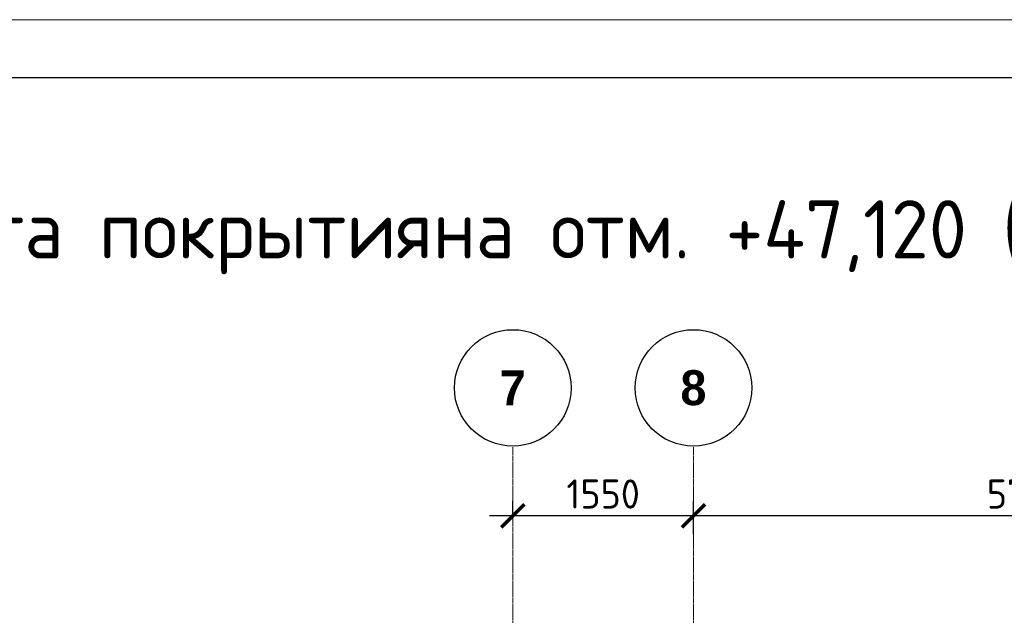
# Model space of a CAD drawing. Header units: millimetres. Extents: x -5898314 to 1055204, y -720802 to 1562611.
# Tile 249 of 256: x -97194 to -88747, y -74044 to -68930. Entities that reach past the tile are written whole.
import ezdxf

# ---------------------------------------------------------------- set-up
doc = ezdxf.new("R2010")
doc.units = ezdxf.units.MM
doc.linetypes.add('______5', pattern=[1100, 800, -100, 100, -100])
doc.linetypes.add('осевая', pattern=[50.8, 31.75, -6.35, 6.35, -6.35])
for name, color, linetype, lineweight in [('_0.5', 94, 'Continuous', 50), ('Оси', 40, '______5', 18), ('ТОНКИЕ', 7, 'Continuous', 9), ('Узлы', 7, 'Continuous', 0)]:
    doc.layers.add(name, color=color, linetype=linetype, lineweight=lineweight)
doc.layers.add('ТОЛСТЫЕ_ОСНОВНЫЕ', color=6, linetype='Continuous')
doc.styles.add('Century Gothic', font='GOTHIC.TTF')
doc.styles.add('GOST-2.304_Type-B', font='GOST_Common.ttf')
doc.dimstyles.new('СПДС', dxfattribs={"dimscale": 100, "dimtxt": 2.5, "dimasz": 2, "dimexe": 1.25, "dimexo": 0, "dimtad": 1, "dimdec": 0, "dimrnd": 5, "dimtxsty": 'GOST-2.304_Type-B', "dimblk": 'ARCHTICK', "dimcen": 2.5, "dimdle": 2, "dimclrd": 1, "dimclre": 1, "dimclrt": 1, "dimadec": 0, "dimazin": 2, "dimtfac": 0.75, "dimtdec": 0, "dimtmove": 1, "dimatfit": 3, "dimfxl": 1, "dimtfillclr": 256, "dimtolj": 1, "dimarcsym": 1})

# ---------------------------------------------------------------- blocks, each defined once
blk = doc.blocks.new('*U1581')
at = {"layer": 'ТОЛСТЫЕ_ОСНОВНЫЕ', "color": 6}
blk.add_lwpolyline([(20, 5), (886, 5), (886, 415), (20, 415)], close=True, dxfattribs=at)
at = {"layer": 'ТОНКИЕ'}
blk.add_lwpolyline([(0, 0), (891, 0), (891, 420), (0, 420)], close=True, dxfattribs=at)
blk = doc.blocks.new('NSY101')
at = {"color": 0, "linetype": 'ByBlock', "lineweight": -2}
blk.add_circle((0, 0), 50, dxfattribs=at)
blk = doc.blocks.new('СЛОЖНЫЙ_ОБЪЕКТ_3')
at = {"layer": 'Оси', "color": 16, "linetype": 'Continuous', "lineweight": 25, "transparency": 33554687, "xscale": 9.999999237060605, "yscale": 9.999999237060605, "zscale": 9.999999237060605}
blk.add_blockref('NSY101', (24563, -989.5), dxfattribs=at)
at = {"layer": 'Оси', "color": 16, "linetype": 'Continuous', "lineweight": 25, "transparency": 33554687, "insert": (24563, -989.5), "char_height": 300, "width": 385, "attachment_point": 5, "style": 'Century Gothic'}
blk.add_mtext('\\A1;{\\fCentury Gothic|i0|b1;\\H300.000000;\\W1.000000;\\C16;7}\\P', dxfattribs=at)
blk = doc.blocks.new('СЛОЖНЫЙ_ОБЪЕКТ_4')
at = {"layer": 'Оси', "color": 16, "linetype": 'Continuous', "lineweight": 25, "transparency": 33554687, "xscale": 9.999999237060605, "yscale": 9.999999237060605, "zscale": 9.999999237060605}
blk.add_blockref('NSY101', (26113, -989.5), dxfattribs=at)
at = {"layer": 'Оси', "color": 16, "linetype": 'Continuous', "lineweight": 25, "transparency": 33554687, "insert": (26113, -989.5), "char_height": 300, "width": 385, "attachment_point": 5, "style": 'Century Gothic'}
blk.add_mtext('\\A1;{\\fCentury Gothic|i0|b1;\\H300.000000;\\W1.000000;\\C16;8}\\P', dxfattribs=at)
blk = doc.blocks.new('_ArchTick')
at = {"color": 0, "linetype": 'ByBlock', "const_width": 0.15}
blk.add_lwpolyline([(-0.5, -0.5), (0.5, 0.5)], dxfattribs=at)
blk = doc.blocks.new('*D1599')
at = {"layer": '_0.5', "color": 1, "lineweight": -2, "transparency": 16777216}
for p, q in [((-91413.8, -73347.5), (-91413.8, -73065.1)), ((-85713.8, -73347.5), (-85713.8, -73065.1)), ((-85513.8, -73190.1), (-91613.8, -73190.1))]:
    blk.add_line(p, q, dxfattribs=at)
at = {"layer": 'DEFPOINTS', "color": 0, "lineweight": 0, "transparency": 16777216}
for p in [(-91413.8, -73190.1), (-91413.8, -73347.5), (-85713.8, -73347.5)]:
    blk.add_point(p, dxfattribs=at)
at = {"layer": '_0.5', "color": 1, "lineweight": -2, "transparency": 16777216, "xscale": 200, "yscale": 200, "zscale": 200, "rotation": 180}
blk.add_blockref('_ArchTick', (-91413.8, -73190.1), dxfattribs=at)
at = {"layer": '_0.5', "color": 1, "lineweight": -2, "transparency": 16777216, "xscale": 200, "yscale": 200, "zscale": 200}
blk.add_blockref('_ArchTick', (-85713.8, -73190.1), dxfattribs=at)
at = {"layer": '_0.5', "color": 1, "lineweight": 0, "transparency": 16777216, "insert": (-88563.8, -73002.6), "char_height": 250, "attachment_point": 5, "style": 'GOST-2.304_Type-B'}
blk.add_mtext('\\A1;5700', dxfattribs=at)
blk = doc.blocks.new('*D1600')
at = {"layer": '_0.5', "color": 1, "lineweight": -2, "transparency": 16777216}
for p, q in [((-92963.8, -73190.1), (-92963.8, -73065.1)), ((-91413.8, -73347.5), (-91413.8, -73065.1)), ((-91213.8, -73190.1), (-93163.8, -73190.1))]:
    blk.add_line(p, q, dxfattribs=at)
at = {"layer": 'DEFPOINTS', "color": 0, "lineweight": 0, "transparency": 16777216}
for p in [(-92963.8, -73190.1), (-92963.8, -73190.1), (-91413.8, -73347.5)]:
    blk.add_point(p, dxfattribs=at)
at = {"layer": '_0.5', "color": 1, "lineweight": -2, "transparency": 16777216, "xscale": 200, "yscale": 200, "zscale": 200, "rotation": 180}
blk.add_blockref('_ArchTick', (-92963.8, -73190.1), dxfattribs=at)
at = {"layer": '_0.5', "color": 1, "lineweight": -2, "transparency": 16777216, "xscale": 200, "yscale": 200, "zscale": 200}
blk.add_blockref('_ArchTick', (-91413.8, -73190.1), dxfattribs=at)
at = {"layer": '_0.5', "color": 1, "lineweight": 0, "transparency": 16777216, "insert": (-92188.8, -73002.6), "char_height": 250, "attachment_point": 5, "style": 'GOST-2.304_Type-B'}
blk.add_mtext('\\A1;1550', dxfattribs=at)

msp = doc.modelspace()

# ---------------------------------------------------------------- linework, layer by layer
at = {"layer": 'Оси', "color": 16, "linetype": 'осевая', "lineweight": 0, "ltscale": 0.5, "transparency": 33554687}
for p, q in [((-92963.77, -72600.81), (-92963.77, -83997.24)), ((-91413.77, -72600.81), (-91413.77, -83997.24))]:
    msp.add_line(p, q, dxfattribs=at)

# ---------------------------------------------------------------- block references
at = {"xscale": 100, "yscale": 100, "zscale": 100}
msp.add_blockref('*U1581', (-104886.91, -110930.12), dxfattribs=at)
at = {"layer": 'Оси', "color": 16, "linetype": 'Continuous', "lineweight": 25, "transparency": 33554687}
for name in ['СЛОЖНЫЙ_ОБЪЕКТ_3', 'СЛОЖНЫЙ_ОБЪЕКТ_4']:
    msp.add_blockref(name, (-117527.29, -71102.37), dxfattribs=at)

# ---------------------------------------------------------------- texts
at = {"layer": 'Узлы', "color": 80, "linetype": 'Continuous', "lineweight": 0, "style": 'GOST-2.304_Type-B'}
msp.add_text('Плита покрытияна отм. +47,120 (нижнее армирование)', height=500, dxfattribs=at).set_placement((-98701.36, -70980.3))

# ---------------------------------------------------------------- dimensions: what is measured, and where the dimension line sits
at = {"layer": '_0.5', "color": 1, "lineweight": 0}
for base, p1, p2, picture, middle in [((-92963.77, -73190.07), (-91413.77, -73347.53), (-92963.77, -73190.07), '*D1600', (-92188.77, -73002.57)), ((-91413.77, -73190.07), (-85713.77, -73347.53), (-91413.77, -73347.53), '*D1599', (-88563.77, -73002.57))]:
    dim = msp.add_linear_dim(base=base, p1=p1, p2=p2, dimstyle='СПДС', dxfattribs=at)
    dim.commit()
    dim.dimension.update_dxf_attribs({"geometry": picture, "text_midpoint": middle})

doc.saveas('drawing.dxf')
